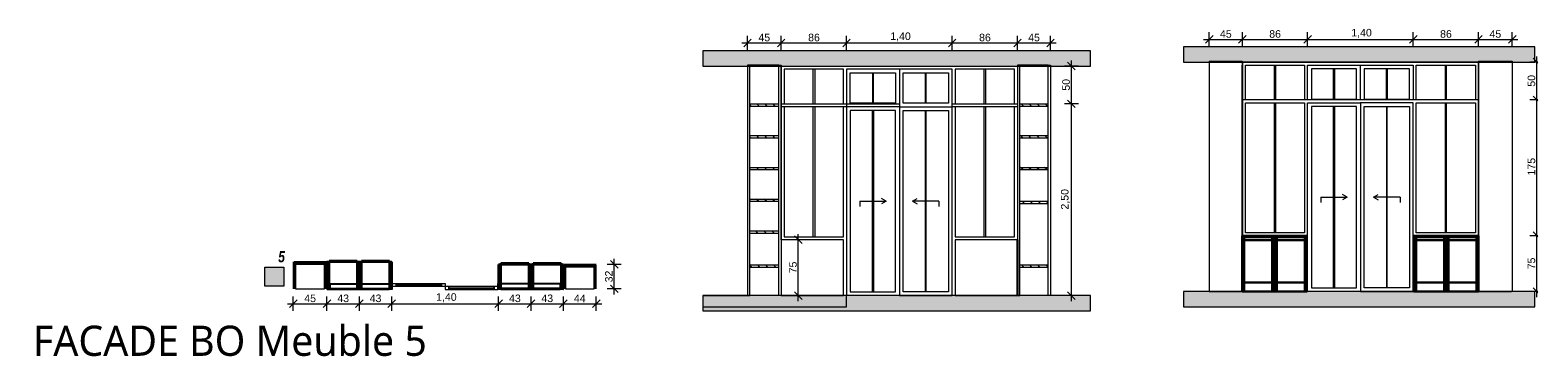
# Model space of a CAD drawing. Header units: millimetres. Extents: x -13149229 to -13129243, y -47979 to -43654.
import ezdxf

# ---------------------------------------------------------------- set-up
doc = ezdxf.new("R2010")
doc.units = ezdxf.units.MM
doc.header["$MEASUREMENT"] = 0
for name, color, linetype in [('0._RDC (90)_1_0', 7, 'Continuous'), ('0._RDC (90)_1_AAG constr dalles', 7, 'Continuous'), ('0._RDC (90)_1_AAG Marque_ FACADES', 7, 'Continuous'), ('0._RDC (90)_1_AAG PRO VRD EP', 7, 'Continuous'), ('0._RDC (90)_1_BQN 2 COTATIONS PC', 7, 'Continuous'), ('0._RDC (90)_1_Portes Archicad', 7, 'Continuous'), ('FACADE BO Meuble 5_6_AAG constr dalles', 7, 'Continuous'), ('FACADE BO Meuble 5_6_BQN 2 COTATIONS PC', 7, 'Continuous'), ('FACADE FO Meuble 5_7_0', 7, 'Continuous'), ('FACADE FO Meuble 5_7_BQN 2 COTATIONS PC', 7, 'Continuous')]:
    doc.layers.add(name, color=color, linetype=linetype)
doc.styles.add('STYLE_GENERE_1', font='malgunsl.ttf')
doc.styles.add('STYLE_GENERE_2', font='txt')
doc.styles.add('STYLE_GENERE_3', font='txt', dxfattribs={"width": 0.8})
pattern_1 = [(90, (-12771109.288, 503849.215), (-34.6410162, 0), [20, -40]), (90, (-12771126.61, 503879.215), (-34.6410162, 0), [20, -40]), (150, (-12771109.288, 503869.215), (17.320508, 30), [20, -40]), (150, (-12771143.93, 503869.215), (17.320508, 30), [20, -40]), (210, (-12771109.288, 503849.215), (-17.320508, 30), [20, -40]), (210, (-12771143.93, 503849.215), (-17.320508, 30), [20, -40])]

msp = doc.modelspace()

# ---------------------------------------------------------------- hatches: boundary and pattern name
at = {"layer": '0._RDC (90)_1_0', "linetype": 'Continuous', "lineweight": 20, "true_color": 0xff9122}
msp.add_hatch(color=30, dxfattribs=at).paths.add_polyline_path([(-13145866, -47043), (-13145866, -46793), (-13146116, -46793), (-13146116, -47043)])
at = {"layer": '0._RDC (90)_1_0', "linetype": 'Continuous', "lineweight": 0, "true_color": 0x191919}
h = msp.add_hatch(dxfattribs=at)
h.set_pattern_fill('Isolant_styromousse_0001', color=250, style=0, pattern_type=2)
h.set_pattern_definition(pattern_1)
h.paths.add_polyline_path([(-13145295, -47076), (-13145293, -47076), (-13145293, -47031), (-13145295, -47031)])
h = msp.add_hatch(dxfattribs=at)
h.set_pattern_fill('Isolant_styromousse_0001', color=250, style=0, pattern_type=2)
h.set_pattern_definition(pattern_1)
h.paths.add_polyline_path([(-13142163, -47076), (-13142161, -47076), (-13142161, -47031), (-13142163, -47031)])
at = {"layer": 'FACADE BO Meuble 5_6_AAG constr dalles', "linetype": 'Continuous', "lineweight": 18, "true_color": 0xb3b3b3}
for points in [[(-13135174, -43929), (-13140314, -43929), (-13140314, -44129), (-13135174, -44129)], [(-13135174, -47169), (-13140314, -47169), (-13140314, -47369), (-13135174, -47369)]]:
    msp.add_hatch(color=253, dxfattribs=at).paths.add_polyline_path(points)
at = {"layer": 'FACADE FO Meuble 5_7_0', "linetype": 'Continuous', "lineweight": 18, "true_color": 0xb3b3b3}
for points in [[(-13129285, -43876), (-13133939, -43876), (-13133939, -44076), (-13129285, -44076)], [(-13129285, -47116), (-13133939, -47116), (-13133939, -47316), (-13129285, -47316)]]:
    msp.add_hatch(color=253, dxfattribs=at).paths.add_polyline_path(points)

# ---------------------------------------------------------------- linework, layer by layer
at = {"layer": '0._RDC (90)_1_0', "color": 250, "linetype": 'Continuous', "lineweight": 0, "true_color": 0x191919}
for p, q in [((-13145721, -46733), (-13145731, -46733)), ((-13145731, -46733), (-13145731, -46743)), ((-13145721, -46733), (-13145731, -46733)), ((-13145731, -46743), (-13145731, -47079)), ((-13145315, -46733), (-13145721, -46733)), ((-13145711, -46743), (-13145721, -46743)), ((-13145721, -46743), (-13145721, -46753)), ((-13145711, -46743), (-13145721, -46743)), ((-13145721, -46753), (-13145721, -47079)), ((-13145325, -46743), (-13145711, -46743)), ((-13145315, -46743), (-13145325, -46743)), ((-13145305, -46733), (-13145315, -46733)), ((-13145315, -46753), (-13145315, -46743)), ((-13145315, -46753), (-13145315, -46743)), ((-13145315, -47079), (-13145315, -46753)), ((-13145305, -46743), (-13145305, -46733)), ((-13145305, -46743), (-13145305, -46733)), ((-13145305, -47079), (-13145305, -46743)), ((-13142141, -46765), (-13142151, -46765)), ((-13142151, -46765), (-13142151, -46775)), ((-13142141, -46765), (-13142151, -46765)), ((-13141744, -46765), (-13142141, -46765)), ((-13141734, -46765), (-13141744, -46765)), ((-13141734, -46775), (-13141734, -46765)), ((-13141734, -46775), (-13141734, -46765)), ((-13142151, -46775), (-13142151, -47079)), ((-13142131, -46775), (-13142141, -46775)), ((-13142141, -46775), (-13142141, -46785)), ((-13142131, -46775), (-13142141, -46775)), ((-13142141, -46785), (-13142141, -47079)), ((-13141754, -46775), (-13142131, -46775)), ((-13141744, -46775), (-13141754, -46775)), ((-13141744, -46785), (-13141744, -46775)), ((-13141744, -46785), (-13141744, -46775)), ((-13141744, -47079), (-13141744, -46785)), ((-13141734, -47079), (-13141734, -46775)), ((-13145295, -47031), (-13145293, -47031)), ((-13145295, -47076), (-13145293, -47076)), ((-13142163, -47031), (-13142161, -47031)), ((-13142163, -47076), (-13142161, -47076))]:
    msp.add_line(p, q, dxfattribs=at)
at = {"layer": '0._RDC (90)_1_0', "color": 7, "linetype": 'Continuous', "lineweight": 30}
for p, q in [((-13145295, -46723), (-13145265, -46723)), ((-13145295, -46760), (-13145295, -46723)), ((-13144895, -46723), (-13144865, -46723)), ((-13144865, -46723), (-13144836, -46723)), ((-13144865, -46723), (-13144865, -46760)), ((-13144465, -46706), (-13144836, -46706)), ((-13144836, -46706), (-13144836, -46723)), ((-13144836, -46723), (-13144465, -46723)), ((-13144836, -46760), (-13144836, -46723)), ((-13144465, -46723), (-13144465, -46706)), ((-13144465, -46723), (-13144465, -46760)), ((-13144465, -46723), (-13144436, -46723)), ((-13144436, -46723), (-13144436, -46760)), ((-13143019, -46755), (-13142989, -46755)), ((-13143019, -46760), (-13143019, -46755)), ((-13142619, -46739), (-13142989, -46739)), ((-13142989, -46739), (-13142989, -46755)), ((-13142989, -46755), (-13142619, -46755)), ((-13142989, -46760), (-13142989, -46755)), ((-13142619, -46755), (-13142619, -46739)), ((-13142619, -46755), (-13142619, -46760)), ((-13142619, -46755), (-13142589, -46755)), ((-13142589, -46755), (-13142559, -46755)), ((-13142589, -46760), (-13142589, -46755)), ((-13142189, -46739), (-13142559, -46739)), ((-13142559, -46739), (-13142559, -46755)), ((-13142559, -46755), (-13142189, -46755)), ((-13142559, -46760), (-13142559, -46755)), ((-13142189, -46755), (-13142189, -46739)), ((-13142189, -46755), (-13142189, -46760)), ((-13142189, -46755), (-13142159, -46755)), ((-13142159, -46755), (-13142159, -46760))]:
    msp.add_line(p, q, dxfattribs=at)
at = {"layer": '0._RDC (90)_1_0', "color": 7, "linetype": 'Continuous', "lineweight": 18, "flags": 128}
for points in [[(-13145741, -46723), (-13145741, -47079)], [(-13145295, -46723), (-13145731, -46723)], [(-13145711, -47079), (-13145711, -46753)], [(-13145711, -46753), (-13145325, -46753)], [(-13145325, -46753), (-13145325, -47079)], [(-13145295, -47079), (-13145295, -46733)], [(-13142161, -46755), (-13142161, -47079)], [(-13141724, -46755), (-13142151, -46755)], [(-13141724, -47079), (-13141724, -46765)], [(-13142131, -47079), (-13142131, -46785)], [(-13142131, -46785), (-13141754, -46785)], [(-13141754, -46785), (-13141754, -47079)], [(-13145293, -47018), (-13145295, -47018)], [(-13142163, -47089), (-13142161, -47089)]]:
    msp.add_lwpolyline(points, dxfattribs=at)
at = {"layer": '0._RDC (90)_1_0', "color": 7, "linetype": 'Continuous', "lineweight": 30, "flags": 128}
for points in [[(-13144865, -46723), (-13144895, -46723), (-13145265, -46723), (-13145295, -46723)], [(-13145295, -47079), (-13145295, -46723)], [(-13144895, -46706), (-13145265, -46706)], [(-13145265, -46706), (-13145265, -46723)], [(-13145265, -46723), (-13145265, -47079)], [(-13145265, -46723), (-13144895, -46723)], [(-13144895, -46723), (-13144895, -46706)], [(-13144895, -47079), (-13144895, -46723)], [(-13144436, -46723), (-13144465, -46723), (-13144836, -46723), (-13144865, -46723)], [(-13144865, -47079), (-13144865, -46723)], [(-13144865, -47079), (-13144865, -46723)], [(-13144465, -46706), (-13144836, -46706)], [(-13144836, -46706), (-13144836, -46723)], [(-13144836, -46723), (-13144836, -47079)], [(-13144836, -46723), (-13144465, -46723)], [(-13144465, -46723), (-13144465, -46706)], [(-13144465, -47079), (-13144465, -46723)], [(-13144436, -47079), (-13144436, -46723)], [(-13142589, -46755), (-13142619, -46755), (-13142989, -46755), (-13143019, -46755)], [(-13143019, -47079), (-13143019, -46755)], [(-13142619, -46739), (-13142989, -46739)], [(-13142989, -46739), (-13142989, -46755)], [(-13142989, -46755), (-13142989, -47079)], [(-13142989, -46755), (-13142619, -46755)], [(-13142619, -46755), (-13142619, -46739)], [(-13142619, -47079), (-13142619, -46755)], [(-13142589, -47079), (-13142589, -46755)], [(-13142159, -46755), (-13142189, -46755), (-13142559, -46755), (-13142589, -46755)], [(-13142589, -47079), (-13142589, -46755)], [(-13142189, -46739), (-13142559, -46739)], [(-13142559, -46739), (-13142559, -46755)], [(-13142559, -46755), (-13142559, -47079)], [(-13142559, -46755), (-13142189, -46755)], [(-13142189, -46755), (-13142189, -46739)], [(-13142189, -47079), (-13142189, -46755)], [(-13142159, -47079), (-13142159, -46755)], [(-13145295, -47079), (-13145265, -47079), (-13144895, -47079), (-13144865, -47079)], [(-13144865, -47079), (-13144836, -47079), (-13144465, -47079), (-13144436, -47079)], [(-13143019, -47079), (-13142989, -47079), (-13142619, -47079), (-13142589, -47079)], [(-13142589, -47079), (-13142559, -47079), (-13142189, -47079), (-13142159, -47079)]]:
    msp.add_lwpolyline(points, dxfattribs=at)
at = {"layer": '0._RDC (90)_1_0', "color": 7, "linetype": 'Continuous', "lineweight": 20, "flags": 128}
msp.add_lwpolyline([(-13145866, -47043), (-13146116, -47043), (-13146116, -46793), (-13145866, -46793)], close=True, dxfattribs=at)
at = {"layer": '0._RDC (90)_1_AAG constr dalles', "color": 250, "linetype": 'Continuous', "lineweight": 0, "true_color": 0x191919, "flags": 128}
for points in [[(-13145325, -46753), (-13145711, -46753), (-13145711, -47079), (-13145325, -47079)], [(-13145325, -46753), (-13145711, -46753), (-13145711, -47079), (-13145325, -47079)], [(-13145325, -46753), (-13145711, -46753), (-13145711, -47079), (-13145325, -47079)], [(-13145325, -46753), (-13145711, -46753), (-13145711, -47079), (-13145325, -47079)], [(-13145325, -46753), (-13145711, -46753), (-13145711, -47079), (-13145325, -47079)], [(-13145325, -46753), (-13145711, -46753), (-13145711, -47079), (-13145325, -47079)], [(-13141754, -46790), (-13142131, -46790), (-13142131, -47079), (-13141754, -47079)], [(-13141754, -46790), (-13142131, -46790), (-13142131, -47079), (-13141754, -47079)], [(-13141754, -46790), (-13142131, -46790), (-13142131, -47079), (-13141754, -47079)], [(-13141754, -46790), (-13142131, -46790), (-13142131, -47079), (-13141754, -47079)], [(-13141754, -46790), (-13142131, -46790), (-13142131, -47079), (-13141754, -47079)]]:
    msp.add_lwpolyline(points, close=True, dxfattribs=at)
at = {"layer": '0._RDC (90)_1_BQN 2 COTATIONS PC', "color": 250, "linetype": 'Continuous', "lineweight": 0, "true_color": 0x191919}
for p, q in [((-13141393, -46755), (-13141580, -46755)), ((-13141436, -46805), (-13141536, -46705)), ((-13141486, -46755), (-13141486, -46680)), ((-13141486, -47079), (-13141486, -46755)), ((-13141393, -47079), (-13141580, -47079)), ((-13141536, -47029), (-13141436, -47129)), ((-13141486, -47154), (-13141486, -47079)), ((-13145816, -47276), (-13145741, -47276)), ((-13145691, -47226), (-13145791, -47326)), ((-13145741, -47369), (-13145741, -47182)), ((-13145741, -47276), (-13145295, -47276)), ((-13145245, -47226), (-13145345, -47326)), ((-13145295, -47369), (-13145295, -47182)), ((-13145295, -47276), (-13144865, -47276)), ((-13144815, -47226), (-13144915, -47326)), ((-13144865, -47369), (-13144865, -47182)), ((-13144865, -47276), (-13144436, -47276)), ((-13144386, -47226), (-13144486, -47326)), ((-13144436, -47369), (-13144436, -47182)), ((-13144436, -47276), (-13143019, -47276)), ((-13142969, -47226), (-13143069, -47326)), ((-13143019, -47369), (-13143019, -47182)), ((-13143019, -47276), (-13142589, -47276)), ((-13142539, -47226), (-13142639, -47326)), ((-13142589, -47369), (-13142589, -47182)), ((-13142589, -47276), (-13142161, -47276)), ((-13142111, -47226), (-13142211, -47326)), ((-13142161, -47369), (-13142161, -47182)), ((-13142161, -47276), (-13141724, -47276)), ((-13141774, -47326), (-13141674, -47226)), ((-13141724, -47369), (-13141724, -47182)), ((-13141724, -47276), (-13141649, -47276))]:
    msp.add_line(p, q, dxfattribs=at)
at = {"layer": '0._RDC (90)_1_Portes Archicad', "color": 250, "linetype": 'Continuous', "lineweight": 0, "true_color": 0x191919}
for p, q in [((-13145293, -47009), (-13145253, -47009)), ((-13145293, -47089), (-13145293, -47009)), ((-13145293, -47018), (-13144468, -47018)), ((-13145293, -47089), (-13144468, -47089)), ((-13145253, -47089), (-13145293, -47089)), ((-13145253, -47009), (-13145253, -47089)), ((-13145253, -47009), (-13144468, -47009)), ((-13145253, -47071), (-13144468, -47071)), ((-13144468, -47089), (-13144468, -47009)), ((-13144468, -47009), (-13144428, -47009)), ((-13144468, -47018), (-13144468, -47089)), ((-13144428, -47089), (-13144468, -47089)), ((-13144428, -47009), (-13144428, -47089)), ((-13144428, -47009), (-13144378, -47009)), ((-13144428, -47049), (-13144428, -47009)), ((-13144378, -47049), (-13144428, -47049)), ((-13144378, -47009), (-13144378, -47049)), ((-13144378, -47029), (-13143778, -47029)), ((-13143778, -47049), (-13143778, -47009)), ((-13143778, -47009), (-13143728, -47009)), ((-13143728, -47049), (-13143778, -47049)), ((-13143728, -47009), (-13143728, -47049)), ((-13143678, -47049), (-13143728, -47049)), ((-13143728, -47049), (-13143728, -47089)), ((-13143728, -47089), (-13143678, -47089)), ((-13143678, -47089), (-13143678, -47049)), ((-13143078, -47069), (-13143678, -47069)), ((-13143028, -47049), (-13143078, -47049)), ((-13143078, -47049), (-13143078, -47089)), ((-13143078, -47089), (-13143028, -47089)), ((-13143028, -47089), (-13143028, -47009)), ((-13143028, -47009), (-13142988, -47009)), ((-13143028, -47089), (-13143028, -47049)), ((-13142988, -47089), (-13143028, -47089)), ((-13142988, -47009), (-13142988, -47089)), ((-13142988, -47009), (-13142203, -47009)), ((-13142163, -47018), (-13142988, -47018)), ((-13142988, -47018), (-13142988, -47089)), ((-13142203, -47071), (-13142988, -47071)), ((-13142163, -47089), (-13142988, -47089)), ((-13142203, -47089), (-13142203, -47009)), ((-13142203, -47009), (-13142163, -47009)), ((-13142163, -47089), (-13142203, -47089)), ((-13142163, -47009), (-13142163, -47089))]:
    msp.add_line(p, q, dxfattribs=at)
at = {"layer": '0._RDC (90)_1_Portes Archicad', "color": 250, "linetype": 'Continuous', "lineweight": 0, "true_color": 0x191919, "flags": 128}
for points in [[(-13145253, -47009), (-13144468, -47009), (-13144468, -47089), (-13145253, -47089)], [(-13144378, -47009), (-13143778, -47009), (-13143778, -47029), (-13144378, -47029)], [(-13144378, -47029), (-13143778, -47029), (-13143778, -47049), (-13144378, -47049)], [(-13143078, -47049), (-13143678, -47049), (-13143678, -47069), (-13143078, -47069)], [(-13143078, -47069), (-13143678, -47069), (-13143678, -47089), (-13143078, -47089)], [(-13142988, -47089), (-13142203, -47089), (-13142203, -47009), (-13142988, -47009)]]:
    msp.add_lwpolyline(points, close=True, dxfattribs=at)
at = {"layer": 'FACADE BO Meuble 5_6_AAG constr dalles', "color": 250, "linetype": 'Continuous', "lineweight": 0, "true_color": 0x191919}
for p, q in [((-13139690, -44119), (-13139720, -44119)), ((-13139720, -44119), (-13139720, -47169)), ((-13139690, -44630), (-13139690, -44119)), ((-13139304, -44119), (-13139690, -44119)), ((-13139304, -44119), (-13139274, -44119)), ((-13139304, -44630), (-13139304, -44119)), ((-13139274, -44119), (-13139274, -47169)), ((-13139272, -44169), (-13139272, -44129)), ((-13139272, -44129), (-13136142, -44129)), ((-13136142, -44129), (-13136142, -44169)), ((-13136110, -44119), (-13136140, -44119)), ((-13136140, -44119), (-13136140, -46429)), ((-13136110, -44630), (-13136110, -44119)), ((-13135733, -44119), (-13136110, -44119)), ((-13135733, -44119), (-13135703, -44119)), ((-13135733, -44630), (-13135733, -44119)), ((-13135703, -44119), (-13135703, -47169)), ((-13139274, -44169), (-13139272, -44169)), ((-13139274, -44169), (-13139274, -47169)), ((-13139272, -44669), (-13139272, -44169)), ((-13139232, -44169), (-13139232, -44629)), ((-13138447, -44169), (-13139232, -44169)), ((-13138849, -44629), (-13138849, -44169)), ((-13138829, -44169), (-13138829, -44629)), ((-13138447, -44629), (-13138447, -44169)), ((-13138407, -44169), (-13138407, -44629)), ((-13137707, -44169), (-13138407, -44169)), ((-13138357, -44619), (-13138357, -44219)), ((-13138357, -44219), (-13137757, -44219)), ((-13138063, -44219), (-13138063, -44619)), ((-13138051, -44619), (-13138051, -44219)), ((-13137757, -44219), (-13137757, -44619)), ((-13137707, -44169), (-13137707, -44219)), ((-13137007, -44169), (-13137707, -44169)), ((-13137707, -44219), (-13137707, -44619)), ((-13137657, -44619), (-13137657, -44219)), ((-13137657, -44219), (-13137057, -44219)), ((-13137363, -44219), (-13137363, -44619)), ((-13137351, -44619), (-13137351, -44219)), ((-13137057, -44219), (-13137057, -44619)), ((-13137007, -44219), (-13137007, -44169)), ((-13137007, -44619), (-13137007, -44219)), ((-13136967, -44169), (-13136967, -44629)), ((-13136182, -44169), (-13136967, -44169)), ((-13136584, -44629), (-13136584, -44169)), ((-13136564, -44169), (-13136564, -44629)), ((-13136182, -44629), (-13136182, -44169)), ((-13136142, -44169), (-13136140, -44169)), ((-13136142, -44169), (-13136142, -44669)), ((-13136140, -44169), (-13136140, -47169)), ((-13139690, -44660), (-13139690, -44630)), ((-13139690, -44630), (-13139304, -44630)), ((-13139690, -45050), (-13139690, -44660)), ((-13139690, -44660), (-13139304, -44660)), ((-13139304, -44660), (-13139304, -44630)), ((-13139304, -45050), (-13139304, -44660)), ((-13139272, -44629), (-13139232, -44629)), ((-13139272, -46429), (-13139272, -44669)), ((-13139232, -44669), (-13139272, -44669)), ((-13139232, -44629), (-13138447, -44629)), ((-13139232, -44669), (-13139232, -46389)), ((-13138447, -44669), (-13139232, -44669)), ((-13138849, -46389), (-13138849, -44669)), ((-13138829, -44669), (-13138829, -46389)), ((-13138447, -44629), (-13138407, -44629)), ((-13138447, -46389), (-13138447, -44669)), ((-13138407, -44669), (-13138447, -44669)), ((-13138407, -44629), (-13137707, -44629)), ((-13138407, -44629), (-13138407, -44669)), ((-13138407, -44669), (-13138407, -47169)), ((-13137707, -44669), (-13138407, -44669)), ((-13137757, -44619), (-13138357, -44619)), ((-13138357, -44719), (-13138357, -47119)), ((-13137757, -44719), (-13138357, -44719)), ((-13138063, -47119), (-13138063, -44719)), ((-13138051, -44719), (-13138051, -47119)), ((-13137757, -47119), (-13137757, -44719)), ((-13137707, -44619), (-13137707, -44669)), ((-13137707, -44669), (-13137707, -44719)), ((-13137707, -44669), (-13137007, -44669)), ((-13137707, -44719), (-13137707, -47119)), ((-13137057, -44619), (-13137657, -44619)), ((-13137657, -47119), (-13137657, -44719)), ((-13137657, -44719), (-13137057, -44719)), ((-13137363, -44719), (-13137363, -47119)), ((-13137351, -47119), (-13137351, -44719)), ((-13137057, -44719), (-13137057, -47119)), ((-13137007, -44669), (-13137007, -44619)), ((-13137007, -44629), (-13136967, -44629)), ((-13137007, -44719), (-13137007, -44669)), ((-13136967, -44669), (-13137007, -44669)), ((-13137007, -47119), (-13137007, -44719)), ((-13136967, -44629), (-13136182, -44629)), ((-13136967, -44669), (-13136967, -46389)), ((-13136182, -44669), (-13136967, -44669)), ((-13136584, -46389), (-13136584, -44669)), ((-13136564, -44669), (-13136564, -46389)), ((-13136182, -44629), (-13136142, -44629)), ((-13136182, -46389), (-13136182, -44669)), ((-13136142, -44669), (-13136182, -44669)), ((-13136142, -44669), (-13136142, -46429)), ((-13136110, -44660), (-13136110, -44630)), ((-13136110, -44630), (-13135733, -44630)), ((-13136110, -45050), (-13136110, -44660)), ((-13136110, -44660), (-13135733, -44660)), ((-13135733, -44660), (-13135733, -44630)), ((-13135733, -45050), (-13135733, -44660)), ((-13139690, -45080), (-13139690, -45050)), ((-13139690, -45050), (-13139304, -45050)), ((-13139690, -45470), (-13139690, -45080)), ((-13139690, -45080), (-13139304, -45080)), ((-13139304, -45080), (-13139304, -45050)), ((-13139304, -45470), (-13139304, -45080)), ((-13136110, -45080), (-13136110, -45050)), ((-13136110, -45050), (-13135733, -45050)), ((-13136110, -45470), (-13136110, -45080)), ((-13136110, -45080), (-13135733, -45080)), ((-13135733, -45080), (-13135733, -45050)), ((-13135733, -45470), (-13135733, -45080)), ((-13139690, -45500), (-13139690, -45470)), ((-13139690, -45470), (-13139304, -45470)), ((-13139690, -45890), (-13139690, -45500)), ((-13139690, -45500), (-13139304, -45500)), ((-13139304, -45500), (-13139304, -45470)), ((-13139304, -45890), (-13139304, -45500)), ((-13136110, -45500), (-13136110, -45470)), ((-13136110, -45470), (-13135733, -45470)), ((-13136110, -45920), (-13136110, -45500)), ((-13136110, -45500), (-13135733, -45500)), ((-13135733, -45500), (-13135733, -45470)), ((-13135733, -45920), (-13135733, -45500)), ((-13139690, -45920), (-13139690, -45890)), ((-13139690, -45890), (-13139304, -45890)), ((-13139690, -46310), (-13139690, -45920)), ((-13139690, -45920), (-13139304, -45920)), ((-13139304, -45920), (-13139304, -45890)), ((-13139304, -46310), (-13139304, -45920)), ((-13138232, -45919), (-13137882, -45919)), ((-13138232, -45919), (-13138232, -45989)), ((-13137882, -45919), (-13137943, -45884)), ((-13137882, -45919), (-13137943, -45954)), ((-13137532, -45919), (-13137471, -45884)), ((-13137182, -45919), (-13137532, -45919)), ((-13137532, -45919), (-13137471, -45954)), ((-13137182, -45919), (-13137182, -45989)), ((-13136110, -45950), (-13136110, -45920)), ((-13136110, -45920), (-13135733, -45920)), ((-13136110, -46760), (-13136110, -45950)), ((-13136110, -45950), (-13135733, -45950)), ((-13135733, -45950), (-13135733, -45920)), ((-13135733, -46760), (-13135733, -45950)), ((-13139690, -46340), (-13139690, -46310)), ((-13139690, -46310), (-13139304, -46310)), ((-13139690, -46760), (-13139690, -46340)), ((-13139690, -46340), (-13139304, -46340)), ((-13139304, -46340), (-13139304, -46310)), ((-13139304, -46760), (-13139304, -46340)), ((-13139232, -46429), (-13139272, -46429)), ((-13139232, -46389), (-13138447, -46389)), ((-13138447, -46429), (-13139232, -46429)), ((-13138447, -47169), (-13138447, -46429)), ((-13136967, -46389), (-13136182, -46389)), ((-13136967, -46429), (-13136967, -47169)), ((-13136182, -46429), (-13136967, -46429)), ((-13136142, -46429), (-13136182, -46429)), ((-13136140, -46429), (-13136140, -47169)), ((-13139690, -46790), (-13139690, -46760)), ((-13139690, -46760), (-13139304, -46760)), ((-13139304, -46790), (-13139304, -46760)), ((-13136110, -46790), (-13136110, -46760)), ((-13136110, -46760), (-13135733, -46760)), ((-13135733, -46790), (-13135733, -46760)), ((-13139690, -47169), (-13139690, -46790)), ((-13139690, -46790), (-13139304, -46790)), ((-13139304, -47169), (-13139304, -46790)), ((-13136110, -47169), (-13136110, -46790)), ((-13136110, -46790), (-13135733, -46790)), ((-13135733, -47169), (-13135733, -46790)), ((-13138357, -47119), (-13137757, -47119)), ((-13137707, -47119), (-13137707, -47169)), ((-13137057, -47119), (-13137657, -47119)), ((-13137007, -47169), (-13137007, -47119)), ((-13140314, -47169), (-13139720, -47169)), ((-13140314, -47169), (-13140314, -47319)), ((-13140314, -47319), (-13138408, -47319)), ((-13139720, -47169), (-13139690, -47169)), ((-13139304, -47169), (-13139690, -47169)), ((-13139274, -47169), (-13139304, -47169)), ((-13139274, -47169), (-13138447, -47169)), ((-13138407, -47169), (-13138447, -47169)), ((-13138408, -47319), (-13138408, -47169)), ((-13137707, -47169), (-13138407, -47169)), ((-13137707, -47169), (-13137007, -47169)), ((-13136967, -47169), (-13137007, -47169)), ((-13136967, -47169), (-13136140, -47169)), ((-13136140, -47169), (-13136110, -47169)), ((-13135733, -47169), (-13136110, -47169)), ((-13135703, -47169), (-13135733, -47169))]:
    msp.add_line(p, q, dxfattribs=at)
at = {"layer": 'FACADE BO Meuble 5_6_AAG constr dalles', "color": 1, "linetype": 'Continuous', "lineweight": 5}
for p, q in [((-13139670, -44660), (-13139690, -44640)), ((-13139564, -44660), (-13139594, -44630)), ((-13139457, -44660), (-13139487, -44630)), ((-13139351, -44660), (-13139381, -44630)), ((-13136063, -44660), (-13136093, -44630)), ((-13135957, -44660), (-13135987, -44630)), ((-13135851, -44660), (-13135881, -44630)), ((-13135745, -44660), (-13135775, -44630)), ((-13139674, -45080), (-13139690, -45064)), ((-13139568, -45080), (-13139598, -45050)), ((-13139462, -45080), (-13139492, -45050)), ((-13139356, -45080), (-13139386, -45050)), ((-13136068, -45080), (-13136098, -45050)), ((-13135962, -45080), (-13135992, -45050)), ((-13135855, -45080), (-13135885, -45050)), ((-13135749, -45080), (-13135779, -45050)), ((-13139678, -45500), (-13139690, -45488)), ((-13139572, -45500), (-13139602, -45470)), ((-13139466, -45500), (-13139496, -45470)), ((-13139360, -45500), (-13139390, -45470)), ((-13136072, -45500), (-13136102, -45470)), ((-13135966, -45500), (-13135996, -45470)), ((-13135860, -45500), (-13135890, -45470)), ((-13135754, -45500), (-13135784, -45470)), ((-13139682, -45920), (-13139690, -45912)), ((-13139576, -45920), (-13139606, -45890)), ((-13139470, -45920), (-13139500, -45890)), ((-13139364, -45920), (-13139394, -45890)), ((-13136046, -45950), (-13136076, -45920)), ((-13135940, -45950), (-13135970, -45920)), ((-13135834, -45950), (-13135864, -45920)), ((-13135733, -45945), (-13135758, -45920)), ((-13139687, -46340), (-13139690, -46337)), ((-13139581, -46340), (-13139611, -46310)), ((-13139474, -46340), (-13139504, -46310)), ((-13139368, -46340), (-13139398, -46310)), ((-13139661, -46790), (-13139690, -46761)), ((-13139555, -46790), (-13139585, -46760)), ((-13139449, -46790), (-13139479, -46760)), ((-13139343, -46790), (-13139373, -46760)), ((-13136055, -46790), (-13136085, -46760)), ((-13135949, -46790), (-13135979, -46760)), ((-13135843, -46790), (-13135873, -46760)), ((-13135736, -46790), (-13135766, -46760))]:
    msp.add_line(p, q, dxfattribs=at)
at = {"layer": 'FACADE BO Meuble 5_6_AAG constr dalles', "color": 7, "linetype": 'Continuous', "lineweight": 30}
for p, q in [((-13139274, -46429), (-13139274, -46429)), ((-13136140, -46429), (-13136140, -46429)), ((-13136139, -46429), (-13136140, -46429)), ((-13136139, -46429), (-13136139, -47169)), ((-13139274, -47169), (-13139274, -47169)), ((-13136140, -47169), (-13136140, -47169))]:
    msp.add_line(p, q, dxfattribs=at)
at = {"layer": 'FACADE BO Meuble 5_6_AAG constr dalles', "color": 7, "linetype": 'Continuous', "lineweight": 20, "flags": 128}
for points in [[(-13135174, -43929), (-13140314, -43929)], [(-13140314, -43929), (-13140314, -44129)], [(-13135174, -44129), (-13135174, -43929)], [(-13140314, -44129), (-13135174, -44129)], [(-13135174, -47169), (-13140314, -47169)], [(-13140314, -47169), (-13140314, -47369)], [(-13135174, -47369), (-13135174, -47169)], [(-13140314, -47369), (-13135174, -47369)]]:
    msp.add_lwpolyline(points, dxfattribs=at)
at = {"layer": 'FACADE BO Meuble 5_6_BQN 2 COTATIONS PC', "color": 7, "linetype": 'Continuous', "lineweight": 5}
for p, q in [((-13139720, -43916), (-13139720, -43728)), ((-13139274, -43916), (-13139274, -43728)), ((-13138407, -43916), (-13138407, -43728)), ((-13137007, -43916), (-13137007, -43728)), ((-13136140, -43916), (-13136140, -43728)), ((-13135703, -43916), (-13135703, -43728)), ((-13139795, -43822), (-13139720, -43822)), ((-13139670, -43772), (-13139770, -43872)), ((-13139720, -43822), (-13139274, -43822)), ((-13139224, -43772), (-13139324, -43872)), ((-13139274, -43822), (-13138407, -43822)), ((-13138357, -43772), (-13138457, -43872)), ((-13138407, -43822), (-13137007, -43822)), ((-13136957, -43772), (-13137057, -43872)), ((-13137007, -43822), (-13136140, -43822)), ((-13136090, -43772), (-13136190, -43872)), ((-13136140, -43822), (-13135703, -43822)), ((-13135753, -43872), (-13135653, -43772)), ((-13135703, -43822), (-13135628, -43822)), ((-13135333, -44129), (-13135520, -44129)), ((-13135376, -44179), (-13135476, -44079)), ((-13135426, -44129), (-13135426, -44054)), ((-13135426, -44629), (-13135426, -44129)), ((-13135333, -44629), (-13135520, -44629)), ((-13135476, -44579), (-13135376, -44679)), ((-13135426, -47169), (-13135426, -44629)), ((-13139046, -46429), (-13139046, -46354)), ((-13138952, -46429), (-13139140, -46429)), ((-13138996, -46479), (-13139096, -46379)), ((-13139046, -47169), (-13139046, -46429)), ((-13139096, -47119), (-13138996, -47219)), ((-13135476, -47119), (-13135376, -47219)), ((-13138952, -47169), (-13139140, -47169)), ((-13139046, -47244), (-13139046, -47169)), ((-13135333, -47169), (-13135520, -47169)), ((-13135426, -47244), (-13135426, -47169))]:
    msp.add_line(p, q, dxfattribs=at)
at = {"layer": 'FACADE FO Meuble 5_7_0', "color": 250, "linetype": 'Continuous', "lineweight": 0, "true_color": 0x191919}
for p, q in [((-13133599, -44066), (-13133172, -44066)), ((-13133599, -44066), (-13133599, -47116)), ((-13133172, -44066), (-13133162, -44066)), ((-13133162, -44066), (-13133162, -46376)), ((-13133160, -44116), (-13133162, -44116)), ((-13133162, -46376), (-13133162, -44116)), ((-13133160, -44076), (-13133160, -44116)), ((-13130030, -44076), (-13133160, -44076)), ((-13133160, -44116), (-13133160, -44576)), ((-13133120, -44576), (-13133120, -44116)), ((-13133120, -44116), (-13132335, -44116)), ((-13132738, -44116), (-13132738, -44576)), ((-13132718, -44576), (-13132718, -44116)), ((-13132335, -44116), (-13132335, -44576)), ((-13132295, -44576), (-13132295, -44116)), ((-13132295, -44116), (-13131595, -44116)), ((-13132245, -44166), (-13132245, -44566)), ((-13131645, -44166), (-13132245, -44166)), ((-13131951, -44566), (-13131951, -44166)), ((-13131939, -44166), (-13131939, -44566)), ((-13131645, -44566), (-13131645, -44166)), ((-13131595, -44166), (-13131595, -44116)), ((-13131595, -44116), (-13130895, -44116)), ((-13131595, -44566), (-13131595, -44166)), ((-13131545, -44166), (-13131545, -44566)), ((-13130945, -44166), (-13131545, -44166)), ((-13131251, -44566), (-13131251, -44166)), ((-13131239, -44166), (-13131239, -44566)), ((-13130945, -44566), (-13130945, -44166)), ((-13130895, -44116), (-13130895, -44166)), ((-13130895, -44166), (-13130895, -44566)), ((-13130855, -44576), (-13130855, -44116)), ((-13130855, -44116), (-13130070, -44116)), ((-13130473, -44116), (-13130473, -44576)), ((-13130453, -44576), (-13130453, -44116)), ((-13130070, -44116), (-13130070, -44576)), ((-13130030, -44116), (-13130030, -44076)), ((-13130028, -44116), (-13130030, -44116)), ((-13130030, -44116), (-13130030, -44576)), ((-13130028, -44066), (-13129592, -44066)), ((-13130028, -44066), (-13130028, -46376)), ((-13130028, -46376), (-13130028, -44116)), ((-13129592, -44066), (-13129582, -44066)), ((-13129582, -44066), (-13129582, -47116)), ((-13132245, -44566), (-13131645, -44566)), ((-13131595, -44576), (-13131595, -44566)), ((-13131545, -44566), (-13130945, -44566)), ((-13130895, -44566), (-13130895, -44576)), ((-13133160, -44576), (-13133160, -44616)), ((-13130030, -44576), (-13133160, -44576)), ((-13133160, -44616), (-13133160, -46376)), ((-13133120, -46336), (-13133120, -44616)), ((-13133120, -44616), (-13132335, -44616)), ((-13132738, -44616), (-13132738, -46336)), ((-13132718, -46336), (-13132718, -44616)), ((-13132335, -44616), (-13132335, -46336)), ((-13132295, -47116), (-13132295, -44616)), ((-13132295, -44616), (-13131595, -44616)), ((-13132245, -44666), (-13132245, -47066)), ((-13131645, -44666), (-13132245, -44666)), ((-13131951, -47066), (-13131951, -44666)), ((-13131939, -44666), (-13131939, -47066)), ((-13131645, -47066), (-13131645, -44666)), ((-13131595, -44616), (-13131595, -44666)), ((-13130895, -44616), (-13131595, -44616)), ((-13131595, -44666), (-13131595, -47066)), ((-13131545, -47066), (-13131545, -44666)), ((-13131545, -44666), (-13130945, -44666)), ((-13131251, -44666), (-13131251, -47066)), ((-13131239, -47066), (-13131239, -44666)), ((-13130945, -44666), (-13130945, -47066)), ((-13130895, -44666), (-13130895, -44616)), ((-13130895, -47066), (-13130895, -44666)), ((-13130855, -46336), (-13130855, -44616)), ((-13130855, -44616), (-13130070, -44616)), ((-13130473, -44616), (-13130473, -46336)), ((-13130453, -46336), (-13130453, -44616)), ((-13130070, -44616), (-13130070, -46336)), ((-13130030, -44616), (-13130030, -44576)), ((-13130030, -46376), (-13130030, -44616)), ((-13132120, -45866), (-13131770, -45866)), ((-13132120, -45866), (-13132120, -45936)), ((-13131770, -45866), (-13131831, -45831)), ((-13131770, -45866), (-13131831, -45901)), ((-13131420, -45866), (-13131360, -45831)), ((-13131070, -45866), (-13131420, -45866)), ((-13131420, -45866), (-13131360, -45901)), ((-13131070, -45866), (-13131070, -45936)), ((-13132335, -46336), (-13133120, -46336)), ((-13130070, -46336), (-13130855, -46336)), ((-13133162, -46376), (-13133162, -47116)), ((-13132335, -46396), (-13132335, -46436)), ((-13130855, -46436), (-13130855, -46396)), ((-13133599, -47116), (-13133172, -47116)), ((-13133162, -47116), (-13133172, -47116)), ((-13132304, -47116), (-13132295, -47116)), ((-13131595, -47116), (-13132295, -47116)), ((-13132245, -47066), (-13131645, -47066)), ((-13131595, -47066), (-13131595, -47116)), ((-13131595, -47116), (-13130895, -47116)), ((-13130945, -47066), (-13131545, -47066)), ((-13130895, -47116), (-13130895, -47066)), ((-13130895, -47116), (-13130887, -47116)), ((-13130028, -47116), (-13129592, -47116)), ((-13129582, -47116), (-13129592, -47116))]:
    msp.add_line(p, q, dxfattribs=at)
at = {"layer": 'FACADE FO Meuble 5_7_0', "color": 7, "linetype": 'Continuous', "lineweight": 30}
for p, q in [((-13133164, -46376), (-13133164, -47116)), ((-13133162, -46376), (-13133164, -46376)), ((-13133134, -46376), (-13133162, -46376)), ((-13132764, -46376), (-13133134, -46376)), ((-13133134, -46376), (-13133134, -46396)), ((-13133134, -46396), (-13132764, -46396)), ((-13133134, -46396), (-13133134, -46436)), ((-13132764, -46436), (-13133134, -46436)), ((-13133134, -46436), (-13133134, -46996)), ((-13132734, -46376), (-13132764, -46376)), ((-13132764, -46376), (-13132764, -46396)), ((-13132764, -46396), (-13132764, -46436)), ((-13132764, -46996), (-13132764, -46436)), ((-13132704, -46376), (-13132734, -46376)), ((-13132734, -47116), (-13132734, -46376)), ((-13132334, -46376), (-13132704, -46376)), ((-13132704, -46376), (-13132704, -46396)), ((-13132704, -46396), (-13132704, -46436)), ((-13132704, -46396), (-13132334, -46396)), ((-13132334, -46436), (-13132704, -46436)), ((-13132704, -46436), (-13132704, -46996)), ((-13132304, -46376), (-13132334, -46376)), ((-13132334, -46376), (-13132334, -46396)), ((-13132334, -46396), (-13132334, -46436)), ((-13132334, -46996), (-13132334, -46436)), ((-13132304, -47116), (-13132304, -46376)), ((-13130887, -46376), (-13130887, -47116)), ((-13130858, -46376), (-13130887, -46376)), ((-13130487, -46376), (-13130858, -46376)), ((-13130858, -46376), (-13130858, -46396)), ((-13130858, -46396), (-13130858, -46436)), ((-13130858, -46396), (-13130487, -46396)), ((-13130487, -46436), (-13130858, -46436)), ((-13130858, -46436), (-13130858, -46996)), ((-13130458, -46376), (-13130487, -46376)), ((-13130487, -46376), (-13130487, -46396)), ((-13130487, -46396), (-13130487, -46436)), ((-13130487, -46996), (-13130487, -46436)), ((-13130458, -47116), (-13130458, -46376)), ((-13130428, -46376), (-13130458, -46376)), ((-13130058, -46376), (-13130428, -46376)), ((-13130428, -46376), (-13130428, -46396)), ((-13130428, -46396), (-13130058, -46396)), ((-13130428, -46396), (-13130428, -46436)), ((-13130058, -46436), (-13130428, -46436)), ((-13130428, -46436), (-13130428, -46996)), ((-13130028, -46376), (-13130058, -46376)), ((-13130058, -46376), (-13130058, -46396)), ((-13130058, -46396), (-13130058, -46436)), ((-13130058, -46996), (-13130058, -46436)), ((-13130028, -47116), (-13130028, -46376)), ((-13133134, -47116), (-13133162, -47116)), ((-13133134, -46996), (-13133134, -47116)), ((-13133134, -46996), (-13132764, -46996)), ((-13133134, -47116), (-13132764, -47116)), ((-13132764, -47116), (-13132764, -46996)), ((-13132764, -47116), (-13132734, -47116)), ((-13132704, -47116), (-13132734, -47116)), ((-13132704, -46996), (-13132704, -47116)), ((-13132704, -46996), (-13132334, -46996)), ((-13132704, -47116), (-13132334, -47116)), ((-13132334, -47116), (-13132334, -46996)), ((-13132334, -47116), (-13132304, -47116)), ((-13130858, -47116), (-13130887, -47116)), ((-13130858, -46996), (-13130858, -47116)), ((-13130858, -46996), (-13130487, -46996)), ((-13130858, -47116), (-13130487, -47116)), ((-13130487, -47116), (-13130487, -46996)), ((-13130487, -47116), (-13130458, -47116)), ((-13130428, -47116), (-13130458, -47116)), ((-13130428, -46996), (-13130428, -47116)), ((-13130428, -46996), (-13130058, -46996)), ((-13130428, -47116), (-13130058, -47116)), ((-13130058, -47116), (-13130058, -46996)), ((-13130058, -47116), (-13130028, -47116))]:
    msp.add_line(p, q, dxfattribs=at)
at = {"layer": 'FACADE FO Meuble 5_7_0', "color": 7, "linetype": 'Continuous', "lineweight": 20, "flags": 128}
for points in [[(-13129285, -43876), (-13133939, -43876), (-13133939, -44076), (-13129285, -44076)], [(-13129285, -47116), (-13133939, -47116), (-13133939, -47316), (-13129285, -47316)]]:
    msp.add_lwpolyline(points, close=True, dxfattribs=at)
at = {"layer": 'FACADE FO Meuble 5_7_BQN 2 COTATIONS PC', "color": 7, "linetype": 'Continuous', "lineweight": 5}
for p, q in [((-13133549, -43725), (-13133649, -43825)), ((-13133599, -43869), (-13133599, -43682)), ((-13133110, -43725), (-13133210, -43825)), ((-13133160, -43869), (-13133160, -43682)), ((-13132245, -43725), (-13132345, -43825)), ((-13132295, -43869), (-13132295, -43682)), ((-13130845, -43725), (-13130945, -43825)), ((-13130895, -43869), (-13130895, -43682)), ((-13129980, -43725), (-13130080, -43825)), ((-13130030, -43869), (-13130030, -43682)), ((-13129632, -43825), (-13129532, -43725)), ((-13129582, -43869), (-13129582, -43682)), ((-13133674, -43775), (-13133599, -43775)), ((-13133599, -43775), (-13133160, -43775)), ((-13133160, -43775), (-13132295, -43775)), ((-13132295, -43775), (-13130895, -43775)), ((-13130895, -43775), (-13130030, -43775)), ((-13130030, -43775), (-13129582, -43775)), ((-13129582, -43775), (-13129507, -43775)), ((-13129243, -44076), (-13129350, -44076)), ((-13129243, -44090), (-13129307, -44026)), ((-13129257, -44076), (-13129257, -44001)), ((-13129257, -44576), (-13129257, -44076)), ((-13129307, -44526), (-13129243, -44590)), ((-13129243, -44576), (-13129350, -44576)), ((-13129257, -46376), (-13129257, -44576)), ((-13129307, -46326), (-13129243, -46390)), ((-13129243, -46376), (-13129350, -46376)), ((-13129257, -47116), (-13129257, -46376)), ((-13129243, -47116), (-13129350, -47116)), ((-13129307, -47066), (-13129243, -47130)), ((-13129257, -47191), (-13129257, -47116))]:
    msp.add_line(p, q, dxfattribs=at)

# ---------------------------------------------------------------- texts
at = {"layer": '0._RDC (90)_1_AAG Marque_ FACADES', "color": 7, "linetype": 'Continuous', "lineweight": 20, "insert": (-13143970, -47972), "char_height": 400, "attachment_point": 9, "style": 'STYLE_GENERE_1'}
msp.add_mtext('\\A1;{\\pqr;\\pt0;\\fMalgun Gothic Semilight|b0|i0|c0|p0;\\W1.000000;FACADE BO Meuble 5}', dxfattribs=at)
at = {"layer": '0._RDC (90)_1_AAG PRO VRD EP', "color": 250, "linetype": 'Continuous', "lineweight": 0, "true_color": 0x191919, "insert": (-13145896, -46730), "char_height": 150, "attachment_point": 8, "style": 'STYLE_GENERE_3'}
msp.add_mtext('\\A1;{\\pqc;\\fCentury Gothic|b1|i1|c0|p0;\\W0.800000;5}', dxfattribs=at)
at = {"layer": '0._RDC (90)_1_BQN 2 COTATIONS PC', "color": 250, "linetype": 'Continuous', "lineweight": 0, "true_color": 0x191919, "insert": (-13141506, -46993), "char_height": 100, "width": 151.79, "attachment_point": 7, "rotation": 90, "style": 'STYLE_GENERE_2'}
msp.add_mtext('\\A1;{\\pql;\\fArial Unicode MS|b0|i0|c0|p0;\\W1.000000;32}', dxfattribs=at)
at = {"layer": '0._RDC (90)_1_BQN 2 COTATIONS PC', "color": 250, "linetype": 'Continuous', "lineweight": 0, "true_color": 0x191919, "char_height": 100, "attachment_point": 7, "style": 'STYLE_GENERE_2'}
for s, insert, width in [('\\A1;{\\pql;\\fArial Unicode MS|b0|i0|c0|p0;\\W1.000000;45}', (-13145595, -47256), 154.76), ('\\A1;{\\pql;\\fArial Unicode MS|b0|i0|c0|p0;\\W1.000000;43}', (-13145157, -47256), 154.76), ('\\A1;{\\pql;\\fArial Unicode MS|b0|i0|c0|p0;\\W1.000000;43}', (-13144728, -47256), 154.76), ('\\A1;{\\pql;\\fArial Unicode MS|b0|i0|c0|p0;\\W1.000000;1,40}', (-13143847, -47256), 240.24), ('\\A1;{\\pql;\\fArial Unicode MS|b0|i0|c0|p0;\\W1.000000;43}', (-13142881, -47256), 154.76), ('\\A1;{\\pql;\\fArial Unicode MS|b0|i0|c0|p0;\\W1.000000;43}', (-13142452, -47256), 154.76), ('\\A1;{\\pql;\\fArial Unicode MS|b0|i0|c0|p0;\\W1.000000;44}', (-13142021, -47256), 157.72)]:
    msp.add_mtext(s, dxfattribs=dict(at, insert=insert, width=width))
at = {"layer": 'FACADE BO Meuble 5_6_BQN 2 COTATIONS PC', "color": 7, "linetype": 'Continuous', "lineweight": 5, "char_height": 100, "attachment_point": 7, "style": 'STYLE_GENERE_2'}
for s, insert, width in [('\\A1;{\\pql;\\fArial Unicode MS|b0|i0|c0|p0;\\W1.000000;45}', (-13139575, -43802), 154.76), ('\\A1;{\\pql;\\fArial Unicode MS|b0|i0|c0|p0;\\W1.000000;86}', (-13138916, -43802), 151.79), ('\\A1;{\\pql;\\fArial Unicode MS|b0|i0|c0|p0;\\W1.000000;1,40}', (-13137827, -43802), 240.24), ('\\A1;{\\pql;\\fArial Unicode MS|b0|i0|c0|p0;\\W1.000000;86}', (-13136650, -43802), 151.79), ('\\A1;{\\pql;\\fArial Unicode MS|b0|i0|c0|p0;\\W1.000000;45}', (-13135999, -43802), 154.76)]:
    msp.add_mtext(s, dxfattribs=dict(at, insert=insert, width=width))
at = {"layer": 'FACADE BO Meuble 5_6_BQN 2 COTATIONS PC', "color": 7, "linetype": 'Continuous', "lineweight": 5, "char_height": 100, "attachment_point": 7, "rotation": 90, "style": 'STYLE_GENERE_2'}
for s, insert, width in [('\\A1;{\\pql;\\fArial Unicode MS|b0|i0|c0|p0;\\W1.000000;50}', (-13135446, -44455), 151.79), ('\\A1;{\\pql;\\fArial Unicode MS|b0|i0|c0|p0;\\W1.000000;2,50}', (-13135446, -46029), 259.54), ('\\A1;{\\pql;\\fArial Unicode MS|b0|i0|c0|p0;\\W1.000000;75}', (-13139066, -46874), 148.83)]:
    msp.add_mtext(s, dxfattribs=dict(at, insert=insert, width=width))
at = {"layer": 'FACADE FO Meuble 5_7_BQN 2 COTATIONS PC', "color": 7, "linetype": 'Continuous', "lineweight": 5, "char_height": 100, "attachment_point": 7, "style": 'STYLE_GENERE_2'}
for s, insert, width in [('\\A1;{\\pql;\\fArial Unicode MS|b0|i0|c0|p0;\\W1.000000;45}', (-13133457, -43755), 154.76), ('\\A1;{\\pql;\\fArial Unicode MS|b0|i0|c0|p0;\\W1.000000;86}', (-13132804, -43755), 151.79), ('\\A1;{\\pql;\\fArial Unicode MS|b0|i0|c0|p0;\\W1.000000;1,40}', (-13131716, -43755), 240.24), ('\\A1;{\\pql;\\fArial Unicode MS|b0|i0|c0|p0;\\W1.000000;86}', (-13130539, -43755), 151.79), ('\\A1;{\\pql;\\fArial Unicode MS|b0|i0|c0|p0;\\W1.000000;45}', (-13129884, -43755), 154.76)]:
    msp.add_mtext(s, dxfattribs=dict(at, insert=insert, width=width))
at = {"layer": 'FACADE FO Meuble 5_7_BQN 2 COTATIONS PC', "color": 7, "linetype": 'Continuous', "lineweight": 5, "char_height": 100, "attachment_point": 7, "rotation": 90, "style": 'STYLE_GENERE_2'}
for s, insert, width in [('\\A1;{\\pql;\\fArial Unicode MS|b0|i0|c0|p0;\\W1.000000;50}', (-13129277, -44402), 151.79), ('\\A1;{\\pql;\\fArial Unicode MS|b0|i0|c0|p0;\\W1.000000;175}', (-13129277, -45578), 202.46), ('\\A1;{\\pql;\\fArial Unicode MS|b0|i0|c0|p0;\\W1.000000;75}', (-13129277, -46821), 148.83)]:
    msp.add_mtext(s, dxfattribs=dict(at, insert=insert, width=width))

doc.saveas('drawing.dxf')
